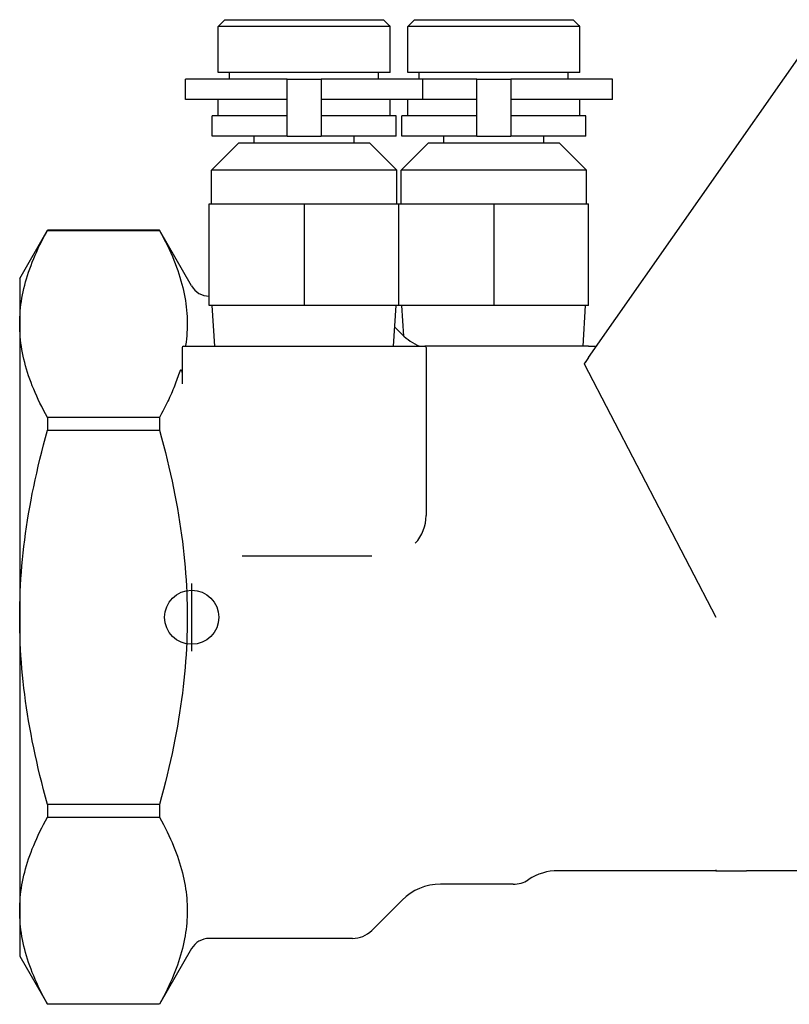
# Model space of a CAD drawing. Header units: millimetres. Extents: x 190 to 487, y 11 to 392.
# Tile 1 of 12: x 190 to 247, y 132 to 205. Entities that reach past the tile are written whole.
import ezdxf

# ---------------------------------------------------------------- set-up
doc = ezdxf.new("R2010")
doc.units = ezdxf.units.MM
doc.layers.add('Detail', color=2, linetype='Continuous')
doc.layers.add('ORIGIN', color=6, linetype='Continuous')

msp = doc.modelspace()

# ---------------------------------------------------------------- linework, layer by layer
at = {"layer": 'Detail'}
for p, q in [((205.499, 204.751), (204.999, 204.251)), ((204.999, 200.851), (204.999, 204.251)), ((217.699, 204.251), (204.999, 204.251)), ((205.499, 204.751), (217.199, 204.751)), ((217.199, 204.751), (217.65, 204.301)), ((217.699, 200.851), (217.699, 204.251)), ((219.499, 204.751), (218.999, 204.251)), ((218.999, 200.851), (218.999, 204.251)), ((231.699, 204.251), (218.999, 204.251)), ((219.499, 204.751), (231.199, 204.751)), ((231.199, 204.751), (231.65, 204.301)), ((231.699, 200.851), (231.699, 204.251)), ((232.349, 179.829), (249.076, 203.717)), ((217.699, 200.851), (204.999, 200.851)), ((205.849, 200.351), (205.849, 200.851)), ((216.849, 200.351), (216.849, 200.851)), ((231.699, 200.851), (218.999, 200.851)), ((219.849, 200.351), (219.849, 200.851)), ((230.849, 200.351), (230.849, 200.851)), ((210.099, 200.351), (202.599, 200.351)), ((202.599, 198.851), (202.599, 200.351)), ((210.099, 200.351), (212.599, 200.351)), ((210.099, 196.151), (210.099, 200.351)), ((212.599, 200.351), (212.599, 196.151)), ((220.099, 200.351), (212.599, 200.351)), ((224.099, 200.351), (220.099, 200.351)), ((220.099, 198.851), (220.099, 200.351)), ((224.099, 200.351), (226.599, 200.351)), ((224.099, 196.151), (224.099, 200.351)), ((226.599, 200.351), (226.599, 196.151)), ((234.099, 200.351), (226.599, 200.351)), ((234.099, 198.851), (234.099, 200.351)), ((210.099, 198.851), (202.599, 198.851)), ((204.999, 197.651), (204.999, 198.851)), ((220.099, 198.851), (212.599, 198.851)), ((217.699, 197.651), (217.699, 198.851)), ((218.999, 197.651), (218.999, 198.851)), ((224.099, 198.851), (220.099, 198.851)), ((234.099, 198.851), (226.599, 198.851)), ((231.699, 197.651), (231.699, 198.851)), ((210.099, 197.651), (204.549, 197.651)), ((204.549, 196.151), (204.549, 197.651)), ((218.149, 197.651), (212.599, 197.651)), ((218.149, 196.151), (218.149, 197.651)), ((224.099, 197.651), (218.549, 197.651)), ((218.549, 196.151), (218.549, 197.651)), ((232.149, 197.651), (226.599, 197.651)), ((232.149, 196.151), (232.149, 197.651)), ((206.499, 195.651), (204.499, 193.651)), ((210.099, 196.151), (204.549, 196.151)), ((216.199, 195.651), (206.499, 195.651)), ((207.649, 195.651), (207.649, 196.151)), ((210.099, 196.151), (212.599, 196.151)), ((218.149, 196.151), (212.599, 196.151)), ((215.049, 195.651), (215.049, 196.151)), ((216.199, 195.651), (218.199, 193.651)), ((220.499, 195.651), (218.499, 193.651)), ((224.099, 196.151), (218.549, 196.151)), ((230.199, 195.651), (220.499, 195.651)), ((221.649, 195.651), (221.649, 196.151)), ((224.099, 196.151), (226.599, 196.151)), ((232.149, 196.151), (226.599, 196.151)), ((229.049, 195.651), (229.049, 196.151)), ((230.199, 195.651), (232.199, 193.651)), ((218.199, 193.651), (204.499, 193.651)), ((204.499, 191.151), (204.499, 193.651)), ((218.199, 191.151), (218.199, 193.651)), ((232.199, 193.651), (218.499, 193.651)), ((218.499, 191.151), (218.499, 193.651)), ((232.199, 191.151), (232.199, 193.651)), ((204.349, 183.651), (204.349, 191.151)), ((204.349, 191.151), (211.349, 191.151)), ((211.349, 191.151), (211.349, 183.651)), ((211.349, 191.151), (218.349, 191.151)), ((218.349, 191.151), (225.349, 191.151)), ((218.349, 183.651), (218.349, 191.151)), ((225.349, 191.151), (225.349, 183.651)), ((225.349, 191.151), (232.349, 191.151)), ((232.349, 183.651), (232.349, 191.151)), ((190.349, 185.651), (192.405, 189.211)), ((192.405, 189.211), (192.405, 189.206)), ((200.663, 189.211), (192.405, 189.211)), ((192.405, 189.206), (200.663, 189.206)), ((200.663, 189.211), (200.663, 189.206)), ((203.036, 185.101), (200.663, 189.211)), ((190.349, 185.651), (190.349, 182.302)), ((204.349, 184.351), (204.335, 184.351)), ((211.349, 183.651), (204.349, 183.651)), ((204.756, 180.651), (204.568, 183.651)), ((218.349, 183.651), (211.349, 183.651)), ((217.943, 180.651), (218.13, 183.651)), ((225.349, 183.651), (218.349, 183.651)), ((218.709, 181.397), (218.568, 183.651)), ((232.349, 183.651), (225.349, 183.651)), ((231.943, 180.651), (232.13, 183.651)), ((190.349, 182.302), (190.349, 160.651)), ((218.578, 181.523), (218.032, 182.069)), ((202.349, 180.551), (202.349, 177.868)), ((202.449, 180.651), (220.249, 180.651)), ((222.349, 180.651), (220.249, 180.651)), ((220.349, 180.551), (220.349, 168.151)), ((232.349, 180.651), (222.349, 180.651)), ((232.349, 180.651), (232.925, 180.651)), ((232.349, 179.829), (232.084, 179.451)), ((232.015, 179.351), (241.749, 160.651)), ((200.663, 175.397), (192.405, 175.397)), ((192.405, 175.397), (192.405, 174.459)), ((200.663, 175.397), (200.663, 174.459)), ((192.405, 174.459), (200.663, 174.459)), ((216.345, 165.151), (206.781, 165.151)), ((190.349, 160.651), (190.349, 139)), ((200.663, 146.843), (192.405, 146.843)), ((192.405, 146.843), (192.405, 145.905)), ((200.663, 146.843), (200.663, 145.905)), ((192.405, 145.905), (200.663, 145.905)), ((241.749, 141.951), (230.106, 141.951)), ((241.749, 142.014), (241.749, 141.951)), ((241.749, 141.951), (244.011, 141.951)), ((269.33, 141.951), (244.011, 141.951)), ((226.789, 140.951), (221.406, 140.951)), ((218.578, 139.779), (216.335, 137.537)), ((190.349, 139), (190.349, 135.651)), ((214.921, 136.951), (204.335, 136.951)), ((203.036, 136.201), (200.663, 132.091)), ((190.349, 135.651), (192.405, 132.091)), ((200.663, 132.096), (192.405, 132.096)), ((192.405, 132.096), (192.405, 132.091)), ((200.663, 132.091), (192.405, 132.091)), ((200.663, 132.096), (200.663, 132.091))]:
    msp.add_line(p, q, dxfattribs=at)
at = {"layer": 'Detail', "flags": 128}
for points in [[(217.699, 204.251), (217.697, 204.254), (217.694, 204.256), (217.691, 204.259), (217.689, 204.261), (217.686, 204.264), (217.684, 204.266), (217.681, 204.269), (217.679, 204.272), (217.676, 204.274), (217.674, 204.277), (217.671, 204.279), (217.669, 204.281), (217.667, 204.284), (217.664, 204.286), (217.662, 204.288), (217.66, 204.29), (217.659, 204.292), (217.657, 204.293), (217.655, 204.295), (217.654, 204.297), (217.652, 204.298), (217.651, 204.299), (217.65, 204.3), (217.65, 204.3)], [(231.699, 204.251), (231.697, 204.254), (231.694, 204.256), (231.691, 204.259), (231.689, 204.261), (231.686, 204.264), (231.684, 204.266), (231.681, 204.269), (231.679, 204.272), (231.676, 204.274), (231.674, 204.277), (231.671, 204.279), (231.669, 204.281), (231.667, 204.284), (231.664, 204.286), (231.662, 204.288), (231.66, 204.29), (231.659, 204.292), (231.657, 204.293), (231.655, 204.295), (231.654, 204.297), (231.652, 204.298), (231.651, 204.299), (231.65, 204.3), (231.65, 204.3)], [(190.349, 182.302), (190.352, 182.54), (190.36, 182.777), (190.373, 183.014), (190.391, 183.251), (190.414, 183.488), (190.443, 183.725), (190.476, 183.962), (190.515, 184.2), (190.558, 184.437), (190.607, 184.676), (190.661, 184.915), (190.72, 185.155), (190.785, 185.395), (190.854, 185.637), (190.929, 185.88), (191.009, 186.124), (191.094, 186.37), (191.185, 186.617), (191.281, 186.866), (191.383, 187.117), (191.49, 187.37), (191.603, 187.624), (191.722, 187.881), (191.846, 188.141), (191.977, 188.403), (192.113, 188.668), (192.256, 188.935), (192.405, 189.206)], [(200.663, 189.206), (200.821, 188.919), (200.971, 188.636), (201.114, 188.357), (201.25, 188.082), (201.379, 187.81), (201.502, 187.542), (201.618, 187.277), (201.727, 187.014), (201.83, 186.754), (201.927, 186.497), (202.018, 186.243), (202.103, 185.99), (202.183, 185.74), (202.256, 185.491), (202.324, 185.244), (202.386, 184.999), (202.443, 184.755), (202.495, 184.513), (202.54, 184.272), (202.581, 184.032), (202.616, 183.793), (202.646, 183.555), (202.671, 183.317), (202.691, 183.08), (202.705, 182.843), (202.714, 182.607), (202.718, 182.371), (202.717, 182.135), (202.711, 181.898), (202.7, 181.662), (202.683, 181.425), (202.661, 181.188), (202.635, 180.95), (202.602, 180.711)], [(192.405, 175.397), (192.256, 175.668), (192.113, 175.936), (191.977, 176.2), (191.846, 176.462), (191.722, 176.722), (191.603, 176.979), (191.49, 177.234), (191.383, 177.486), (191.281, 177.737), (191.185, 177.986), (191.094, 178.233), (191.009, 178.479), (190.929, 178.723), (190.854, 178.966), (190.785, 179.208), (190.72, 179.449), (190.661, 179.689), (190.607, 179.928), (190.558, 180.166), (190.515, 180.404), (190.476, 180.641), (190.443, 180.878), (190.414, 181.115), (190.391, 181.352), (190.373, 181.589), (190.36, 181.826), (190.352, 182.064), (190.349, 182.302)], [(202.602, 180.711), (202.602, 180.707), (202.602, 180.704), (202.602, 180.7), (202.602, 180.696), (202.602, 180.693), (202.603, 180.689), (202.604, 180.686), (202.605, 180.683), (202.606, 180.68), (202.607, 180.677), (202.609, 180.674), (202.611, 180.671), (202.614, 180.669), (202.616, 180.666), (202.619, 180.664), (202.623, 180.661), (202.627, 180.659), (202.631, 180.657), (202.635, 180.655), (202.64, 180.654), (202.646, 180.652), (202.651, 180.652), (202.657, 180.651), (202.663, 180.651)], [(202.163, 178.799), (202.12, 178.666), (202.077, 178.532), (202.031, 178.398), (201.984, 178.263), (201.935, 178.128), (201.885, 177.992), (201.833, 177.855), (201.779, 177.717), (201.723, 177.579), (201.666, 177.44), (201.606, 177.3), (201.545, 177.16), (201.482, 177.018), (201.418, 176.876), (201.351, 176.733), (201.283, 176.588), (201.212, 176.443), (201.14, 176.297), (201.065, 176.15), (200.989, 176.002), (200.911, 175.852), (200.83, 175.702), (200.748, 175.55), (200.663, 175.397)], [(202.349, 178.707), (202.349, 178.72), (202.348, 178.732), (202.347, 178.745), (202.345, 178.758), (202.343, 178.771), (202.34, 178.785), (202.336, 178.798), (202.332, 178.811), (202.327, 178.823), (202.321, 178.836), (202.314, 178.848), (202.306, 178.86), (202.295, 178.871), (202.282, 178.882), (202.263, 178.891), (202.238, 178.891), (202.218, 178.883), (202.204, 178.872), (202.194, 178.861), (202.185, 178.849), (202.178, 178.837), (202.172, 178.824), (202.167, 178.812), (202.163, 178.799)], [(232.084, 179.451), (232.08, 179.445), (232.076, 179.439), (232.072, 179.433), (232.068, 179.427), (232.064, 179.421), (232.06, 179.415), (232.056, 179.41), (232.052, 179.404), (232.048, 179.399), (232.044, 179.393), (232.041, 179.388), (232.037, 179.383), (232.034, 179.379), (232.031, 179.375), (232.028, 179.371), (232.026, 179.367), (232.023, 179.363), (232.021, 179.36), (232.019, 179.357), (232.018, 179.355), (232.016, 179.353), (232.015, 179.352), (232.015, 179.351), (232.015, 179.351)], [(190.349, 160.651), (190.352, 161.127), (190.36, 161.602), (190.373, 162.076), (190.391, 162.55), (190.414, 163.024), (190.443, 163.498), (190.476, 163.972), (190.515, 164.447), (190.558, 164.922), (190.607, 165.399), (190.661, 165.877), (190.72, 166.357), (190.785, 166.838), (190.854, 167.322), (190.929, 167.808), (191.009, 168.296), (191.094, 168.788), (191.185, 169.282), (191.281, 169.78), (191.383, 170.281), (191.49, 170.787), (191.603, 171.296), (191.722, 171.811), (191.846, 172.33), (191.977, 172.854), (192.113, 173.383), (192.256, 173.918), (192.405, 174.459)], [(200.663, 174.459), (200.817, 173.9), (200.964, 173.349), (201.103, 172.804), (201.237, 172.267), (201.363, 171.737), (201.483, 171.213), (201.597, 170.694), (201.705, 170.182), (201.807, 169.674), (201.903, 169.172), (201.994, 168.674), (202.078, 168.18), (202.157, 167.691), (202.231, 167.205), (202.299, 166.723), (202.362, 166.244), (202.419, 165.768), (202.472, 165.294), (202.519, 164.823), (202.561, 164.354), (202.598, 163.887), (202.63, 163.422), (202.657, 162.958), (202.679, 162.495), (202.697, 162.033), (202.709, 161.572), (202.716, 161.111), (202.719, 160.651), (202.716, 160.191), (202.709, 159.73), (202.697, 159.269), (202.679, 158.807), (202.657, 158.344), (202.63, 157.88), (202.598, 157.415), (202.561, 156.948), (202.519, 156.479), (202.472, 156.008), (202.419, 155.534), (202.362, 155.058), (202.299, 154.579), (202.231, 154.097), (202.157, 153.611), (202.078, 153.121), (201.994, 152.628), (201.903, 152.13), (201.807, 151.628), (201.705, 151.12), (201.597, 150.608), (201.483, 150.089), (201.363, 149.565), (201.237, 149.035), (201.103, 148.498), (200.964, 147.953), (200.817, 147.402), (200.663, 146.843)], [(192.405, 146.843), (192.256, 147.384), (192.113, 147.919), (191.977, 148.448), (191.846, 148.972), (191.722, 149.491), (191.603, 150.006), (191.49, 150.515), (191.383, 151.021), (191.281, 151.522), (191.185, 152.02), (191.094, 152.514), (191.009, 153.006), (190.929, 153.494), (190.854, 153.98), (190.785, 154.464), (190.72, 154.945), (190.661, 155.425), (190.607, 155.903), (190.558, 156.38), (190.515, 156.855), (190.476, 157.33), (190.443, 157.804), (190.414, 158.278), (190.391, 158.752), (190.373, 159.226), (190.36, 159.7), (190.352, 160.175), (190.349, 160.651)], [(190.349, 139), (190.352, 139.238), (190.36, 139.476), (190.373, 139.713), (190.391, 139.95), (190.414, 140.187), (190.443, 140.424), (190.476, 140.661), (190.515, 140.898), (190.558, 141.136), (190.607, 141.374), (190.661, 141.613), (190.72, 141.853), (190.785, 142.094), (190.854, 142.336), (190.929, 142.579), (191.009, 142.823), (191.094, 143.069), (191.185, 143.316), (191.281, 143.565), (191.383, 143.816), (191.49, 144.068), (191.603, 144.323), (191.722, 144.58), (191.846, 144.84), (191.977, 145.102), (192.113, 145.366), (192.256, 145.634), (192.405, 145.905)], [(200.663, 145.905), (200.817, 145.625), (200.964, 145.349), (201.103, 145.077), (201.237, 144.809), (201.363, 144.543), (201.483, 144.281), (201.597, 144.022), (201.705, 143.766), (201.807, 143.512), (201.903, 143.261), (201.994, 143.012), (202.078, 142.765), (202.157, 142.52), (202.231, 142.277), (202.299, 142.036), (202.362, 141.797), (202.419, 141.559), (202.472, 141.322), (202.519, 141.086), (202.561, 140.852), (202.598, 140.618), (202.63, 140.386), (202.657, 140.154), (202.679, 139.922), (202.697, 139.691), (202.709, 139.461), (202.716, 139.231), (202.719, 139), (202.716, 138.77), (202.709, 138.54), (202.697, 138.309), (202.679, 138.078), (202.657, 137.847), (202.63, 137.615), (202.598, 137.382), (202.561, 137.149), (202.519, 136.914), (202.472, 136.679), (202.419, 136.442), (202.362, 136.204), (202.299, 135.964), (202.231, 135.723), (202.157, 135.48), (202.078, 135.236), (201.994, 134.989), (201.903, 134.74), (201.807, 134.489), (201.705, 134.235), (201.597, 133.979), (201.483, 133.719), (201.363, 133.457), (201.237, 133.192), (201.103, 132.924), (200.964, 132.652), (200.817, 132.376), (200.663, 132.096)], [(192.405, 132.096), (192.256, 132.367), (192.113, 132.634), (191.977, 132.899), (191.846, 133.161), (191.722, 133.421), (191.603, 133.678), (191.49, 133.932), (191.383, 134.185), (191.281, 134.436), (191.185, 134.685), (191.094, 134.932), (191.009, 135.178), (190.929, 135.422), (190.854, 135.665), (190.785, 135.907), (190.72, 136.147), (190.661, 136.387), (190.607, 136.626), (190.558, 136.865), (190.515, 137.102), (190.476, 137.34), (190.443, 137.577), (190.414, 137.814), (190.391, 138.051), (190.373, 138.288), (190.36, 138.525), (190.352, 138.762), (190.349, 139)]]:
    msp.add_lwpolyline(points, dxfattribs=at)
at = {"layer": 'Detail'}
for centre, radius, start, end in [((204.335, 185.851), 1.5, 210, 270), ((221.406, 184.351), 4, 225, 247.38014), ((202.449, 180.551), 0.1, 90, 180), ((219.906, 180.751), 0.1, 247.38014, 270), ((220.249, 180.551), 0.1, 0, 90), ((217.349, 168.151), 3, 317.1615, 0), ((230.106, 137.951), 4, 90, 123.55731), ((226.789, 142.951), 2, 270, 303.55731), ((221.406, 136.951), 4, 90, 135), ((214.921, 138.951), 2, 270, 315), ((204.335, 135.451), 1.5, 90, 150)]:
    msp.add_arc(centre, radius, start, end, dxfattribs=at)
at = {"layer": 'ORIGIN'}
msp.add_line((203.049, 158.156), (203.049, 163.156), dxfattribs=at)
msp.add_circle((203.049, 160.656), 2, dxfattribs=at)

doc.saveas('drawing.dxf')
